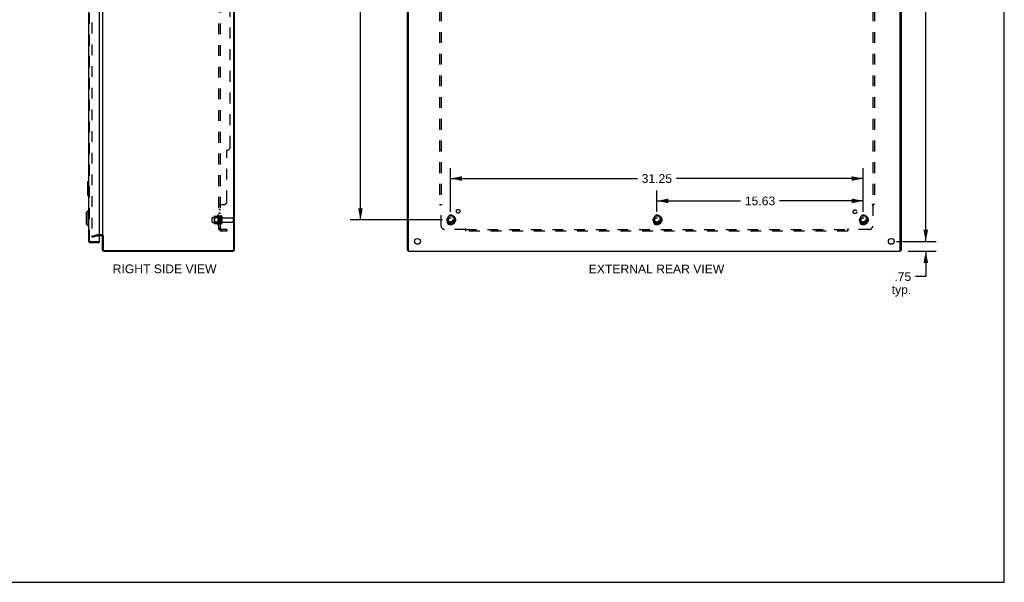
# Model space of a CAD drawing. Header units: inches. Extents: x 0 to 149, y 0 to 96.
# Tile 15 of 16: x 75 to 149, y 0 to 43. Entities that reach past the tile are written whole.
import ezdxf

# ---------------------------------------------------------------- set-up
doc = ezdxf.new("R2010")
doc.units = ezdxf.units.IN
doc.header["$LTSCALE"] = 8.201754
doc.header["$MEASUREMENT"] = 0
doc.linetypes.add('HIDDEN', pattern=[0.2, 0.1, -0.1])
doc.layers.get('0').update_dxf_attribs({"linetype": 'CONTINUOUS'})
for name, color, linetype in [('DEFAULT_2', 8, 'HIDDEN'), ('DIMENSIONS', 7, 'CONTINUOUS'), ('DOOR_ASSEMBLY', 7, 'CONTINUOUS'), ('SUBPANEL', 7, 'CONTINUOUS')]:
    doc.layers.add(name, color=color, linetype=linetype)
doc.styles.get("Standard").update_dxf_attribs({"font": 'arial.ttf'})
doc.dimstyles.new('DIMSTYLE_1', dxfattribs={"dimtxt": 0.657895, "dimasz": 0.877193, "dimexe": 0.09, "dimexo": 0.07, "dimgap": 0.0375, "dimtad": 0, "dimtih": 1, "dimtoh": 1, "dimzin": 4, "dimdsep": 46, "dimtxsty": 'Standard', "dimblk": '_FILLED', "dimblk1": '_FILLED', "dimblk2": '_FILLED', "dimcen": 0.09, "dimadec": 3, "dimazin": 1, "dimtfac": 1, "dimtdec": 3, "dimtofl": 0, "dimtmove": 0, "dimatfit": 3, "dimldrblk": '_FILLED', "dimfxl": 0, "dimtolj": 1, "dimtzin": 4, "dimarcsym": 0})

# ---------------------------------------------------------------- blocks, each defined once
blk = doc.blocks.new('_FILLED')
at = {"color": 0, "linetype": 'ByBlock'}
blk.add_solid([(0, 0), (-1, 0.2), (-1, -0.2)], dxfattribs=at)
blk = doc.blocks.new('*D7')
at = {"layer": 'DIMENSIONS', "color": 2, "linetype": 'Continuous'}
for p, q in [((141.176, 72.302), (143.963, 72.302)), ((143.174, 72.302), (143.174, 49.71)), ((143.174, 25.802), (143.174, 48.394)), ((141.176, 25.802), (143.963, 25.802))]:
    blk.add_line(p, q, dxfattribs=at)
at = {"layer": 'DIMENSIONS', "color": 2, "linetype": 'Continuous', "xscale": 0.8771929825, "yscale": 0.8771929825, "zscale": 0.8771929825}
for p, rotation in [((143.174, 72.302), 90), ((143.174, 25.802), 270)]:
    blk.add_blockref('_FILLED', p, dxfattribs=dict(at, rotation=rotation))
at = {"layer": 'DIMENSIONS', "color": 2, "linetype": 'Continuous', "insert": (143.174, 49.381), "char_height": 0.6579, "width": 2.29896, "attachment_point": 2, "line_spacing_factor": 0.9}
blk.add_mtext('46.50', dxfattribs=at)
blk = doc.blocks.new('*D10')
at = {"layer": 'DIMENSIONS', "color": 2, "linetype": 'Continuous'}
for p, q in [((143.174, 25.802), (143.174, 27.557)), ((140.958, 25.802), (143.963, 25.802)), ((141.851, 25.052), (143.963, 25.052)), ((143.174, 25.052), (143.174, 23.136)), ((143.174, 23.136), (142.406, 23.136))]:
    blk.add_line(p, q, dxfattribs=at)
at = {"layer": 'DIMENSIONS', "color": 2, "linetype": 'Continuous', "xscale": 0.8771929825, "yscale": 0.8771929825, "zscale": 0.8771929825}
for p, rotation in [((143.174, 25.802), 270), ((143.174, 25.052), 90)]:
    blk.add_blockref('_FILLED', p, dxfattribs=dict(at, rotation=rotation))
at = {"layer": 'DIMENSIONS', "color": 2, "linetype": 'Continuous', "insert": (142.077, 23.465), "char_height": 0.6579, "width": 1.47965, "attachment_point": 3, "line_spacing_factor": 0.9}
blk.add_mtext('.75\\Ptyp.', dxfattribs=at)
blk = doc.blocks.new('*D12')
at = {"layer": 'DIMENSIONS', "color": 2, "linetype": 'Continuous'}
for p, q in [((106.573, 70.677), (99.576, 70.677)), ((100.365, 70.677), (100.365, 48.323)), ((100.365, 27.427), (100.365, 47.007)), ((106.573, 27.427), (99.576, 27.427))]:
    blk.add_line(p, q, dxfattribs=at)
at = {"layer": 'DIMENSIONS', "color": 2, "linetype": 'Continuous', "xscale": 0.8771929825, "yscale": 0.8771929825, "zscale": 0.8771929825}
for p, rotation in [((100.365, 70.677), 90), ((100.365, 27.427), 270)]:
    blk.add_blockref('_FILLED', p, dxfattribs=dict(at, rotation=rotation))
at = {"layer": 'DIMENSIONS', "color": 2, "linetype": 'Continuous', "insert": (100.365, 47.994), "char_height": 0.6579, "width": 2.29896, "attachment_point": 2, "line_spacing_factor": 0.9}
blk.add_mtext('43.25', dxfattribs=at)
blk = doc.blocks.new('*D14')
at = {"layer": 'DIMENSIONS', "color": 2, "linetype": 'Continuous'}
for p, q in [((107.187, 28.041), (107.187, 31.346)), ((138.437, 28.041), (138.437, 31.346)), ((107.187, 30.556), (121.334, 30.556)), ((138.437, 30.556), (124.291, 30.556))]:
    blk.add_line(p, q, dxfattribs=at)
at = {"layer": 'DIMENSIONS', "color": 2, "linetype": 'Continuous', "xscale": 0.8771929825, "yscale": 0.8771929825, "zscale": 0.8771929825, "rotation": 180}
blk.add_blockref('_FILLED', (107.187, 30.556), dxfattribs=at)
at = {"layer": 'DIMENSIONS', "color": 2, "linetype": 'Continuous', "xscale": 0.8771929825, "yscale": 0.8771929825, "zscale": 0.8771929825}
blk.add_blockref('_FILLED', (138.437, 30.556), dxfattribs=at)
at = {"layer": 'DIMENSIONS', "color": 2, "linetype": 'Continuous', "insert": (122.812, 30.885), "char_height": 0.6579, "width": 2.29896, "attachment_point": 2, "line_spacing_factor": 0.9}
blk.add_mtext('31.25', dxfattribs=at)
blk = doc.blocks.new('*D15')
at = {"layer": 'DIMENSIONS', "color": 2, "linetype": 'Continuous'}
for p, q in [((122.812, 28.041), (122.812, 29.653)), ((138.437, 28.041), (138.437, 29.653)), ((122.812, 28.863), (129.146, 28.863)), ((138.437, 28.863), (132.103, 28.863))]:
    blk.add_line(p, q, dxfattribs=at)
at = {"layer": 'DIMENSIONS', "color": 2, "linetype": 'Continuous', "xscale": 0.8771929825, "yscale": 0.8771929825, "zscale": 0.8771929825, "rotation": 180}
blk.add_blockref('_FILLED', (122.812, 28.863), dxfattribs=at)
at = {"layer": 'DIMENSIONS', "color": 2, "linetype": 'Continuous', "xscale": 0.8771929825, "yscale": 0.8771929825, "zscale": 0.8771929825}
blk.add_blockref('_FILLED', (138.437, 28.863), dxfattribs=at)
at = {"layer": 'DIMENSIONS', "color": 2, "linetype": 'Continuous', "insert": (130.625, 29.192), "char_height": 0.6579, "width": 2.29896, "attachment_point": 2, "line_spacing_factor": 0.9}
blk.add_mtext('15.63', dxfattribs=at)

msp = doc.modelspace()

# ---------------------------------------------------------------- linework, layer by layer
at = {"color": 7, "linetype": 'Continuous'}
for p, q in [((149.123, 0), (149.123, 96.491)), ((104.012, 25.115), (103.937, 25.115)), ((141.237, 25.115), (141.312, 25.115)), ((0, 0), (149.123, 0))]:
    msp.add_line(p, q, dxfattribs=at)
at = {"color": 3, "linetype": 'Continuous'}
for p, q in [((90.768, 25.195), (90.768, 72.909)), ((90.831, 25.188), (90.831, 72.916)), ((103.937, 25.115), (103.937, 72.989)), ((104.012, 25.052), (104.012, 73.052)), ((141.237, 25.052), (141.237, 73.052)), ((141.312, 72.989), (141.312, 25.115)), ((80.831, 71.85), (80.831, 26.254)), ((80.789, 26.227), (80.588, 26.227)), ((80.831, 25.169), (80.831, 26.227)), ((80.894, 26.229), (80.894, 25.195)), ((80.948, 25.052), (90.695, 25.052)), ((80.974, 25.115), (90.688, 25.115)), ((104.012, 25.052), (141.237, 25.052))]:
    msp.add_line(p, q, dxfattribs=at)
for centre in [(104.687, 25.802), (140.562, 25.802)]:
    msp.add_circle(centre, 0.219, dxfattribs=at)
for centre, radius, start, end in [((80.789, 26.185), 0.042, 0, 90), ((80.948, 25.169), 0.117, 180, 270), ((80.974, 25.195), 0.08, 180, 270), ((90.688, 25.195), 0.08, 270, 360), ((90.695, 25.188), 0.136, 270, 360)]:
    msp.add_arc(centre, radius, start, end, dxfattribs=at)
at = {"layer": 'DEFAULT_2', "color": 8, "linetype": 'HIDDEN'}
for p, q in [((80.018, 71.878), (80.018, 26.227)), ((89.161, 27.615), (89.756, 27.615)), ((89.295, 27.683), (89.295, 27.172)), ((89.315, 27.611), (89.295, 27.631)), ((89.305, 27.705), (89.533, 27.705)), ((89.611, 27.611), (89.315, 27.611)), ((89.315, 27.611), (89.315, 27.244)), ((89.561, 27.783), (89.561, 27.071)), ((89.611, 27.611), (89.631, 27.631)), ((89.611, 27.611), (89.611, 27.244)), ((89.631, 27.761), (89.631, 27.093)), ((89.756, 27.685), (89.756, 27.17)), ((89.866, 27.685), (89.866, 27.17)), ((89.928, 27.592), (90.726, 27.592)), ((107.024, 27.7), (106.87, 27.432)), ((107.342, 27.705), (107.033, 27.705)), ((107.505, 27.432), (107.35, 27.7)), ((122.649, 27.7), (122.495, 27.432)), ((122.967, 27.705), (122.658, 27.705)), ((123.13, 27.432), (122.975, 27.7)), ((138.274, 27.7), (138.12, 27.432)), ((138.592, 27.705), (138.283, 27.705)), ((138.755, 27.432), (138.6, 27.7)), ((89.131, 27.27), (89.131, 27.585)), ((89.161, 27.24), (89.756, 27.24)), ((89.315, 27.244), (89.295, 27.224)), ((89.305, 27.15), (89.533, 27.15)), ((89.611, 27.244), (89.315, 27.244)), ((89.611, 27.244), (89.631, 27.224)), ((89.928, 27.262), (90.726, 27.262)), ((90.756, 27.292), (90.756, 27.562)), ((106.87, 27.422), (107.024, 27.155)), ((107.342, 27.15), (107.033, 27.15)), ((107.35, 27.155), (107.505, 27.422)), ((122.495, 27.422), (122.649, 27.155)), ((122.967, 27.15), (122.658, 27.15)), ((122.975, 27.155), (123.13, 27.422)), ((138.12, 27.422), (138.274, 27.155)), ((138.592, 27.15), (138.283, 27.15)), ((138.6, 27.155), (138.755, 27.422)), ((80.018, 26.195), (80.404, 26.299)), ((80.018, 26.195), (80.038, 26.123)), ((80.038, 26.123), (80.424, 26.226)), ((80.789, 26.302), (80.43, 26.302)), ((80.588, 26.227), (80.43, 26.227))]:
    msp.add_line(p, q, dxfattribs=at)
for points in [[(80.038, 26.207), (80.037, 26.207), (80.036, 26.207), (80.035, 26.207), (80.034, 26.207), (80.034, 26.207), (80.033, 26.208), (80.032, 26.208), (80.031, 26.208), (80.031, 26.208), (80.03, 26.209), (80.029, 26.209), (80.028, 26.209), (80.028, 26.21), (80.027, 26.21), (80.026, 26.211), (80.026, 26.211), (80.025, 26.212), (80.025, 26.212), (80.024, 26.213), (80.023, 26.213), (80.023, 26.214), (80.022, 26.215), (80.022, 26.215), (80.021, 26.216), (80.021, 26.217), (80.021, 26.217), (80.02, 26.218), (80.02, 26.219), (80.02, 26.22), (80.019, 26.22), (80.019, 26.221), (80.019, 26.222), (80.019, 26.223), (80.019, 26.224), (80.018, 26.224), (80.018, 26.225), (80.018, 26.226), (80.018, 26.227)], [(80.018, 26.227), (80.018, 26.225), (80.019, 26.223), (80.019, 26.221), (80.02, 26.219), (80.021, 26.217), (80.022, 26.216), (80.023, 26.214), (80.024, 26.212), (80.026, 26.211), (80.027, 26.21), (80.029, 26.209), (80.031, 26.208), (80.033, 26.208), (80.035, 26.207), (80.037, 26.207), (80.038, 26.207)], [(80.038, 26.207), (80.038, 26.207), (80.04, 26.207), (80.042, 26.208)], [(80.042, 26.208), (80.042, 26.207), (80.041, 26.207), (80.04, 26.207), (80.039, 26.207), (80.038, 26.207)]]:
    msp.add_lwpolyline(points, dxfattribs=at)
for centre, radius in [((107.187, 27.427), 0.372), ((107.187, 27.427), 0.356), ((107.187, 27.427), 0.312), ((107.187, 27.427), 0.204), ((107.187, 27.427), 0.188), ((107.187, 27.427), 0.183), ((107.187, 27.427), 0.165), ((122.812, 27.427), 0.372), ((122.812, 27.427), 0.356), ((122.812, 27.427), 0.312), ((122.812, 27.427), 0.204), ((122.812, 27.427), 0.188), ((122.812, 27.427), 0.183), ((122.812, 27.427), 0.165), ((138.437, 27.427), 0.372), ((138.437, 27.427), 0.356), ((138.437, 27.427), 0.312), ((138.437, 27.427), 0.204), ((138.437, 27.427), 0.188), ((138.437, 27.427), 0.183), ((138.437, 27.427), 0.165)]:
    msp.add_circle(centre, radius, dxfattribs=at)
for centre, radius, start, end in [((89.161, 27.585), 0.03, 90, 180), ((89.436, 27.683), 0.141, 174.79195, 180), ((89.305, 27.695), 0.01, 90, 174.80617), ((89.514, 27.715), 0.01, 270, 336.03207), ((90.161, 27.427), 0.698, 149.33687, 156.03207), ((89.593, 27.761), 0.0384, 0, 145.55034), ((89.811, 27.685), 0.055, 0, 180), ((89.928, 27.655), 0.0625, 180, 270), ((90.726, 27.562), 0.03, 360, 90), ((107.033, 27.695), 0.01, 90.01235, 149.98915), ((107.342, 27.695), 0.01, 30.01204, 89.98872), ((122.658, 27.695), 0.01, 90.01235, 149.98915), ((122.967, 27.695), 0.01, 30.01204, 89.98872), ((138.283, 27.695), 0.01, 90.01235, 149.98915), ((138.592, 27.695), 0.01, 30.01204, 89.98872), ((89.161, 27.27), 0.03, 180, 270), ((89.436, 27.172), 0.141, 180, 185.20805), ((89.305, 27.16), 0.01, 185.19383, 270), ((89.514, 27.14), 0.01, 23.96793, 90), ((90.161, 27.427), 0.698, 203.96793, 210.66313), ((89.593, 27.093), 0.0384, 214.44966, 360), ((89.811, 27.17), 0.055, 180, 360), ((89.928, 27.2), 0.0625, 90, 180), ((90.726, 27.292), 0.03, 270, 0), ((106.878, 27.427), 0.01, 150.01268, 209.98829), ((107.033, 27.16), 0.01, 210.01204, 269.98872), ((107.342, 27.16), 0.01, 270.01235, 329.98915), ((107.496, 27.427), 0.01, 330.01268, 29.98829), ((122.503, 27.427), 0.01, 150.01268, 209.98829), ((122.658, 27.16), 0.01, 210.01204, 269.98872), ((122.967, 27.16), 0.01, 270.01235, 329.98915), ((123.121, 27.427), 0.01, 330.01268, 29.98829), ((138.128, 27.427), 0.01, 150.01268, 209.98829), ((138.283, 27.16), 0.01, 210.01204, 269.98872), ((138.592, 27.16), 0.01, 270.01235, 329.98915), ((138.746, 27.427), 0.01, 330.01268, 29.98829), ((80.43, 26.202), 0.1, 90, 105), ((80.43, 26.202), 0.025, 90, 105), ((80.789, 26.185), 0.117, 33.09982, 90)]:
    msp.add_arc(centre, radius, start, end, dxfattribs=at)
at = {"layer": 'DOOR_ASSEMBLY', "color": 3, "linetype": 'Continuous'}
for p, q in [((79.763, 72.26), (79.763, 25.844)), ((80.588, 72.287), (80.588, 25.817)), ((79.88, 25.727), (80.588, 25.727))]:
    msp.add_line(p, q, dxfattribs=at)
at = {"layer": 'DOOR_ASSEMBLY', "color": 8, "linetype": 'HIDDEN'}
for p, q in [((79.838, 25.844), (79.838, 72.26)), ((79.88, 25.802), (80.573, 25.802))]:
    msp.add_line(p, q, dxfattribs=at)
at = {"layer": 'DOOR_ASSEMBLY', "color": 7, "linetype": 'Continuous'}
for p, q in [((79.703, 30.287), (79.703, 29.317)), ((79.718, 30.302), (79.763, 30.302)), ((79.75, 30.202), (79.75, 29.402)), ((79.718, 29.302), (79.763, 29.302)), ((79.605, 27.989), (79.724, 28.107)), ((79.605, 27.989), (79.605, 27.123)), ((79.724, 28.107), (79.763, 28.107)), ((79.724, 28.107), (79.724, 27.005)), ((79.605, 27.123), (79.724, 27.005)), ((79.724, 27.005), (79.763, 27.005)), ((80.573, 25.802), (80.588, 25.802)), ((80.588, 25.802), (80.588, 25.727))]:
    msp.add_line(p, q, dxfattribs=at)
for points in [[(79.748, 30.238), (79.748, 30.233), (79.749, 30.227), (79.749, 30.221), (79.749, 30.215), (79.75, 30.209), (79.75, 30.202)], [(79.75, 29.402), (79.75, 29.396), (79.749, 29.39), (79.749, 29.384), (79.749, 29.378), (79.748, 29.372), (79.748, 29.366)]]:
    msp.add_lwpolyline(points, dxfattribs=at)
for centre, start, end in [((79.718, 30.287), 90, 180), ((79.748, 30.287), 0, 90), ((79.718, 29.317), 180, 270), ((79.748, 29.317), 270, 360)]:
    msp.add_arc(centre, 0.015, start, end, dxfattribs=at)
at = {"layer": 'DOOR_ASSEMBLY', "color": 3, "linetype": 'Continuous'}
for centre, radius, start, end in [((79.88, 25.844), 0.117, 180, 270), ((80.573, 25.817), 0.015, 270, 360)]:
    msp.add_arc(centre, radius, start, end, dxfattribs=at)
at = {"layer": 'DOOR_ASSEMBLY', "color": 8, "linetype": 'HIDDEN'}
msp.add_arc((79.88, 25.844), 0.042, 180, 270, dxfattribs=at)
at = {"layer": 'SUBPANEL', "color": 8, "linetype": 'HIDDEN'}
for p, q in [((89.631, 26.708), (89.631, 71.396)), ((89.756, 26.708), (89.756, 71.396)), ((106.344, 69.521), (106.344, 28.583)), ((106.469, 69.521), (106.469, 28.583)), ((139.156, 69.521), (139.156, 28.583)), ((139.281, 69.521), (139.281, 28.583)), ((90.506, 32.958), (90.506, 65.146)), ((90.256, 28.833), (90.256, 32.708)), ((106.469, 32.708), (106.344, 32.708)), ((139.281, 32.708), (139.156, 32.708)), ((89.756, 28.548), (89.631, 28.548)), ((89.657, 28.57), (89.653, 28.568)), ((89.664, 28.573), (89.657, 28.569)), ((89.668, 28.574), (89.663, 28.572)), ((89.685, 28.583), (90.006, 28.583)), ((89.757, 28.552), (89.756, 28.551)), ((89.756, 28.549), (89.756, 28.548)), ((89.76, 28.556), (89.759, 28.555)), ((89.763, 28.559), (89.762, 28.557)), ((89.778, 28.57), (89.777, 28.569)), ((89.781, 28.576), (89.781, 28.574)), ((89.782, 28.579), (89.782, 28.577)), ((106.344, 28.583), (106.509, 28.583)), ((106.45, 28.566), (106.456, 28.56)), ((106.469, 26.958), (106.469, 28.548)), ((106.488, 28.561), (106.482, 28.557)), ((139.281, 28.583), (139.115, 28.583)), ((139.156, 28.548), (139.156, 26.958)), ((89.756, 28.223), (89.631, 28.223)), ((89.756, 28.186), (89.631, 28.186)), ((89.756, 27.942), (89.631, 27.942)), ((89.756, 27.905), (89.631, 27.905)), ((89.756, 27.677), (89.631, 27.677)), ((89.756, 27.177), (89.631, 27.177)), ((89.756, 26.708), (89.631, 26.708)), ((89.685, 26.67), (89.781, 26.749)), ((90.256, 26.708), (89.868, 26.708)), ((90.256, 26.583), (89.868, 26.583)), ((90.256, 26.708), (90.256, 26.583)), ((108.308, 26.708), (106.719, 26.708)), ((108.344, 26.583), (108.344, 26.749)), ((108.344, 26.708), (137.281, 26.708)), ((137.281, 26.583), (108.344, 26.583)), ((137.281, 26.583), (137.281, 26.749)), ((137.298, 26.69), (137.302, 26.694)), ((137.302, 26.694), (137.306, 26.697)), ((137.303, 26.728), (137.307, 26.722)), ((138.906, 26.708), (137.316, 26.708))]:
    msp.add_line(p, q, dxfattribs=at)
for points in [[(89.654, 28.568), (89.65, 28.566), (89.647, 28.565), (89.644, 28.563), (89.641, 28.562), (89.638, 28.56), (89.636, 28.558), (89.634, 28.556), (89.633, 28.554), (89.632, 28.553), (89.631, 28.551), (89.631, 28.549), (89.631, 28.548)], [(89.647, 28.565), (89.644, 28.564), (89.642, 28.562), (89.639, 28.56), (89.637, 28.559), (89.635, 28.557), (89.634, 28.555), (89.632, 28.554), (89.632, 28.552), (89.631, 28.551), (89.631, 28.549), (89.631, 28.548)], [(89.683, 28.582), (89.681, 28.581), (89.679, 28.579), (89.676, 28.578), (89.673, 28.576), (89.67, 28.575), (89.667, 28.573)], [(89.685, 28.583), (89.683, 28.582), (89.681, 28.58), (89.678, 28.579), (89.675, 28.577), (89.672, 28.576), (89.668, 28.574)], [(89.781, 28.583), (89.782, 28.582), (89.782, 28.58), (89.782, 28.579), (89.782, 28.577), (89.781, 28.576), (89.781, 28.574), (89.78, 28.573), (89.779, 28.572), (89.778, 28.57), (89.777, 28.569), (89.775, 28.568), (89.774, 28.566), (89.772, 28.565), (89.771, 28.564), (89.769, 28.563), (89.767, 28.561), (89.765, 28.56), (89.763, 28.559), (89.762, 28.557), (89.76, 28.556), (89.759, 28.555), (89.758, 28.553), (89.757, 28.552), (89.756, 28.551), (89.756, 28.549), (89.756, 28.548)], [(89.775, 28.568), (89.774, 28.566), (89.772, 28.565)], [(89.781, 28.583), (89.782, 28.582), (89.782, 28.58)], [(106.43, 28.583), (106.432, 28.582), (106.434, 28.58), (106.436, 28.579), (106.438, 28.577), (106.44, 28.576), (106.442, 28.574), (106.444, 28.573), (106.445, 28.571), (106.447, 28.57), (106.448, 28.568), (106.45, 28.566)], [(106.456, 28.56), (106.458, 28.558), (106.46, 28.556), (106.462, 28.554), (106.464, 28.553), (106.466, 28.551), (106.467, 28.549), (106.469, 28.548)], [(106.482, 28.557), (106.48, 28.556), (106.478, 28.555), (106.475, 28.553), (106.473, 28.552), (106.472, 28.551), (106.47, 28.549), (106.469, 28.548)], [(106.509, 28.583), (106.509, 28.582), (106.508, 28.58), (106.507, 28.579), (106.507, 28.577), (106.506, 28.576), (106.505, 28.574), (106.503, 28.573), (106.502, 28.572), (106.501, 28.57), (106.499, 28.569), (106.498, 28.568), (106.496, 28.566), (106.494, 28.565), (106.492, 28.564), (106.49, 28.563), (106.488, 28.561)], [(139.115, 28.583), (139.116, 28.582), (139.116, 28.58), (139.117, 28.579), (139.118, 28.577), (139.119, 28.576), (139.12, 28.574), (139.121, 28.573), (139.122, 28.572), (139.124, 28.57), (139.125, 28.569), (139.127, 28.568), (139.129, 28.566), (139.13, 28.565), (139.132, 28.564), (139.134, 28.563), (139.136, 28.561), (139.143, 28.557)], [(139.143, 28.557), (139.145, 28.556), (139.147, 28.555), (139.149, 28.553), (139.151, 28.552), (139.153, 28.551), (139.155, 28.549), (139.156, 28.548)], [(139.173, 28.565), (139.169, 28.56), (139.167, 28.559), (139.165, 28.557), (139.164, 28.555), (139.162, 28.554), (139.16, 28.552), (139.159, 28.551), (139.157, 28.549), (139.156, 28.548)], [(139.195, 28.583), (139.193, 28.582), (139.191, 28.581), (139.189, 28.579), (139.187, 28.578), (139.185, 28.576), (139.184, 28.575), (139.182, 28.573), (139.18, 28.572), (139.179, 28.571), (139.178, 28.569), (139.176, 28.568), (139.175, 28.566), (139.173, 28.565)], [(89.66, 26.685), (89.653, 26.688), (89.65, 26.69), (89.647, 26.691), (89.644, 26.693), (89.642, 26.694), (89.639, 26.696), (89.637, 26.697), (89.635, 26.699), (89.634, 26.701), (89.632, 26.703), (89.632, 26.704), (89.631, 26.706), (89.631, 26.707), (89.631, 26.708)], [(89.685, 26.67), (89.683, 26.672), (89.681, 26.674), (89.679, 26.676), (89.676, 26.677), (89.673, 26.679), (89.67, 26.681), (89.667, 26.682), (89.663, 26.684), (89.66, 26.685)], [(89.76, 26.731), (89.76, 26.731), (89.76, 26.731), (89.76, 26.731), (89.759, 26.731), (89.759, 26.731), (89.759, 26.731), (89.758, 26.73), (89.758, 26.73), (89.757, 26.73), (89.757, 26.73), (89.756, 26.729), (89.756, 26.729), (89.755, 26.729), (89.755, 26.728), (89.754, 26.728), (89.753, 26.728), (89.753, 26.727), (89.752, 26.727), (89.751, 26.727), (89.751, 26.726), (89.75, 26.726), (89.749, 26.725), (89.749, 26.725), (89.748, 26.725), (89.747, 26.724), (89.746, 26.724), (89.746, 26.724), (89.745, 26.723), (89.744, 26.723), (89.743, 26.723), (89.742, 26.722), (89.742, 26.722), (89.741, 26.722), (89.74, 26.721), (89.739, 26.721), (89.738, 26.72), (89.737, 26.72), (89.736, 26.72), (89.736, 26.719), (89.735, 26.719), (89.734, 26.719), (89.733, 26.718), (89.732, 26.718), (89.731, 26.718), (89.73, 26.717), (89.729, 26.717), (89.728, 26.717), (89.727, 26.716), (89.726, 26.716), (89.725, 26.716), (89.724, 26.715), (89.723, 26.715), (89.722, 26.715), (89.721, 26.714), (89.72, 26.714), (89.719, 26.714), (89.718, 26.713), (89.717, 26.713), (89.716, 26.713), (89.715, 26.712), (89.714, 26.712), (89.713, 26.712), (89.712, 26.712), (89.711, 26.711), (89.71, 26.711), (89.709, 26.711), (89.708, 26.711), (89.707, 26.71), (89.706, 26.71), (89.705, 26.71), (89.704, 26.71), (89.703, 26.709), (89.702, 26.709), (89.701, 26.709), (89.7, 26.709), (89.699, 26.709), (89.699, 26.709), (89.698, 26.709), (89.697, 26.708), (89.697, 26.708), (89.697, 26.708), (89.696, 26.708)], [(89.696, 26.708), (89.696, 26.708), (89.696, 26.708), (89.696, 26.708), (89.696, 26.708), (89.696, 26.708), (89.697, 26.708), (89.697, 26.708), (89.697, 26.708), (89.698, 26.708), (89.698, 26.708), (89.699, 26.708), (89.699, 26.708)], [(89.774, 26.736), (89.771, 26.732), (89.769, 26.73), (89.767, 26.728), (89.765, 26.726), (89.763, 26.724), (89.762, 26.722), (89.76, 26.72), (89.759, 26.717), (89.758, 26.715), (89.757, 26.713), (89.756, 26.712), (89.756, 26.71), (89.756, 26.708)], [(89.756, 26.728), (89.756, 26.729), (89.757, 26.729), (89.757, 26.729), (89.758, 26.73), (89.758, 26.73), (89.759, 26.73), (89.759, 26.731), (89.759, 26.731), (89.759, 26.731), (89.76, 26.731), (89.76, 26.731), (89.76, 26.731), (89.76, 26.731)], [(89.781, 26.749), (89.782, 26.749), (89.782, 26.748), (89.782, 26.747), (89.782, 26.746), (89.781, 26.746), (89.781, 26.744), (89.78, 26.743), (89.779, 26.742), (89.778, 26.741), (89.777, 26.739), (89.775, 26.737), (89.774, 26.736)], [(108.318, 26.722), (108.316, 26.72), (108.315, 26.717), (108.313, 26.715), (108.312, 26.713), (108.311, 26.712), (108.309, 26.71), (108.308, 26.708)], [(108.325, 26.691), (108.321, 26.696), (108.319, 26.697), (108.317, 26.699), (108.315, 26.701), (108.314, 26.703), (108.312, 26.704), (108.311, 26.706), (108.309, 26.707), (108.308, 26.708)], [(108.344, 26.749), (108.342, 26.749), (108.34, 26.748), (108.339, 26.747), (108.337, 26.746), (108.336, 26.746), (108.334, 26.744), (108.333, 26.743), (108.332, 26.742), (108.33, 26.741), (108.329, 26.739), (108.328, 26.737), (108.326, 26.736), (108.325, 26.734), (108.324, 26.732), (108.323, 26.73), (108.321, 26.728), (108.318, 26.722)], [(108.344, 26.67), (108.342, 26.672), (108.341, 26.674), (108.339, 26.676), (108.338, 26.677), (108.336, 26.679), (108.335, 26.681), (108.334, 26.682), (108.332, 26.684), (108.331, 26.685), (108.329, 26.687), (108.328, 26.688), (108.326, 26.69), (108.325, 26.691)], [(137.281, 26.749), (137.283, 26.749), (137.284, 26.748), (137.286, 26.747), (137.287, 26.746), (137.289, 26.746), (137.29, 26.744), (137.291, 26.743), (137.293, 26.742), (137.294, 26.741), (137.296, 26.739), (137.297, 26.737), (137.298, 26.736), (137.299, 26.734), (137.301, 26.732), (137.302, 26.73), (137.303, 26.728)], [(137.281, 26.67), (137.282, 26.672), (137.284, 26.674), (137.285, 26.676), (137.287, 26.677), (137.288, 26.679), (137.29, 26.681), (137.291, 26.682), (137.292, 26.684), (137.294, 26.685), (137.295, 26.687), (137.297, 26.688), (137.298, 26.69)], [(137.306, 26.697), (137.307, 26.699), (137.309, 26.701), (137.311, 26.703), (137.312, 26.704), (137.314, 26.706), (137.315, 26.707), (137.316, 26.708)], [(137.307, 26.722), (137.308, 26.72), (137.31, 26.717), (137.311, 26.715), (137.312, 26.713), (137.314, 26.712), (137.315, 26.71), (137.316, 26.708)]]:
    msp.add_lwpolyline(points, dxfattribs=at)
for centre, radius in [((107.187, 27.427), 0.25), ((107.767, 28.082), 0.141), ((122.812, 27.427), 0.25), ((137.819, 28.046), 0.141), ((138.437, 27.427), 0.25)]:
    msp.add_circle(centre, radius, dxfattribs=at)
for centre, radius, start, end in [((90.256, 32.958), 0.25, 270, 360), ((90.006, 28.833), 0.25, 270, 360), ((106.719, 26.958), 0.25, 180, 270), ((138.906, 26.958), 0.25, 270, 360), ((89.868, 26.82), 0.237, 180, 270), ((89.868, 26.82), 0.112, 180, 270)]:
    msp.add_arc(centre, radius, start, end, dxfattribs=at)

# ---------------------------------------------------------------- texts
at = {"layer": 'DIMENSIONS', "color": 2, "linetype": 'Continuous', "char_height": 0.65789, "attachment_point": 2, "line_spacing_factor": 0.9}
for s, insert, width in [('RIGHT SIDE VIEW', (85.536, 24.05), 7.84582), ('EXTERNAL REAR VIEW', (122.785, 24.045), 10.24261)]:
    msp.add_mtext(s, dxfattribs=dict(at, insert=insert, width=width))

# ---------------------------------------------------------------- dimensions: what is measured, and where the dimension line sits
at = {"layer": 'DIMENSIONS', "color": 2, "linetype": 'Continuous'}
for base, p1, p2, angle, picture, middle in [((143.174, 72.302), (141.106, 25.802), (141.106, 72.302), 90, '*D7', (143.156, 49.049)), ((100.365, 27.427), (106.643, 70.677), (106.643, 27.427), 270, '*D12', (100.351, 47.662)), ((122.812265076, 28.863271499), (138.437265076, 27.971240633), (122.812265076, 27.971240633), 180, '*D15', (130.652717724, 28.859603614))]:
    dim = msp.add_linear_dim(base=base, p1=p1, p2=p2, angle=angle, dimstyle='DIMSTYLE_1', dxfattribs=at)
    dim.commit()
    dim.dimension.update_dxf_attribs({"geometry": picture, "text_midpoint": middle, "dimtype": 160})
dim = msp.add_linear_dim(base=(138.437, 30.556), p1=(107.187, 27.971), p2=(138.437, 27.971), dimstyle='DIMSTYLE_1', dxfattribs=at)
dim.commit()
dim.dimension.update_dxf_attribs({"geometry": '*D14', "text_midpoint": (122.813, 30.552), "dimtype": 160})
dim = msp.add_linear_dim(base=(143.174, 25.802), p1=(141.781, 25.052), p2=(140.888, 25.802), angle=90, text='<>\\Ptyp.', dimstyle='DIMSTYLE_1', dxfattribs=at)
dim.commit()
dim.dimension.update_dxf_attribs({"geometry": '*D10', "text_midpoint": (141.337, 22.643), "dimtype": 160})

doc.saveas('drawing.dxf')
